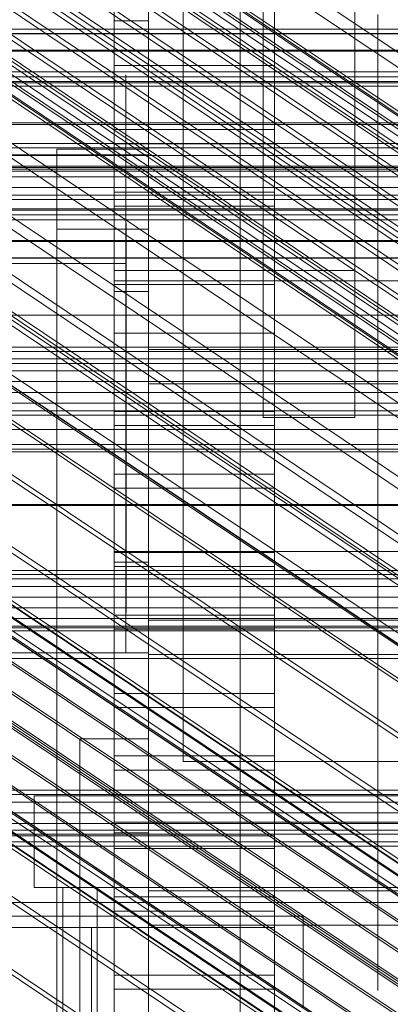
# Model space of a CAD drawing. Header units: millimetres. Extents: x -2233 to 65662, y -50530 to 6847.
# Tile 76 of 256: x -221 to -189, y -34810 to -34724. Entities that reach past the tile are written whole.
import ezdxf

# ---------------------------------------------------------------- set-up
doc = ezdxf.new("R2010")
doc.units = ezdxf.units.MM
for name, color, linetype, lineweight in [('COTAS_O', 1, 'Continuous', 0), ('frontal_briquetadora', 7, 'Continuous', 0), ('frontal_C01', 7, 'Continuous', 0), ('frontal_C02', 7, 'Continuous', 0), ('frontal_C03', 7, 'Continuous', 0), ('frontal_C04', 7, 'Continuous', 0), ('frontal_C05', 7, 'Continuous', 0), ('frontal_C05-C03', 7, 'Continuous', 0), ('frontal_mezcladora', 7, 'Continuous', 0)]:
    doc.layers.add(name, color=color, linetype=linetype, lineweight=lineweight)
doc.dimstyles.new('R19_100', dxfattribs={"dimtxt": 250, "dimasz": 150, "dimexe": 150, "dimexo": 80, "dimgap": 100, "dimtad": 1, "dimtih": 1, "dimtoh": 1, "dimdsep": 46, "dimcen": 0.09, "dimadec": 0, "dimazin": 0, "dimtfac": 1, "dimtdec": 4, "dimtofl": 0, "dimtmove": 0, "dimatfit": 3, "dimfxl": 1, "dimtolj": 1, "dimtzin": 0, "dimarcsym": 0})

# ---------------------------------------------------------------- blocks, each defined once
blk = doc.blocks.new('DIM_R32_41')
at = {"layer": 'COTAS_O'}
for p, q in [((-1850, -34800), (-1850, -35500)), ((-150, -34800), (-150, -35500)), ((-1850, -35500), (-1700, -35455)), ((-150, -35500), (-300, -35455)), ((-150, -35500), (-1850, -35500)), ((-1850, -35500), (-1700, -35545)), ((-150, -35500), (-300, -35545))]:
    blk.add_line(p, q, dxfattribs=at)
blk.add_text('1700 O', height=250, rotation=180, dxfattribs=at).set_placement((-1000, -35600))
blk = doc.blocks.new('DIM_R32_42')
at = {"layer": 'COTAS_O'}
for p, q in [((-650, -33700), (50, -33700)), ((50, -33700), (5, -33850)), ((50, -34900), (50, -33700)), ((50, -33700), (95, -33850)), ((50, -34900), (5, -34750)), ((50, -34900), (95, -34750)), ((-650, -34900), (50, -34900))]:
    blk.add_line(p, q, dxfattribs=at)
blk.add_text('1200 O', height=250, rotation=90, dxfattribs=at).set_placement((-50, -34300))
blk = doc.blocks.new('DIM_R32_43')
at = {"layer": 'COTAS_O'}
for p, q in [((-650, -34200), (-500, -34155)), ((650, -34200), (500, -34155)), ((-650, -34900), (-650, -34200)), ((-650, -34200), (650, -34200)), ((-650, -34200), (-500, -34245)), ((650, -34200), (500, -34245)), ((650, -34900), (650, -34200))]:
    blk.add_line(p, q, dxfattribs=at)
blk.add_text('1300 O', height=250, dxfattribs=at).set_placement((0, -34100))

msp = doc.modelspace()

# ---------------------------------------------------------------- linework, layer by layer
at = {"layer": 'frontal_briquetadora'}
for p, q in [((-430, -34736), (-210, -34736)), ((-320, -34736), (-210, -34736)), ((-210, -34750), (-210, -34736)), ((-430, -34750), (-210, -34750)), ((-320, -34750), (-210, -34750)), ((-210, -34750), (210, -34750)), ((-490, -34760), (490, -34760)), ((-490, -34760), (340, -34760))]:
    msp.add_line(p, q, dxfattribs=at)
at = {"layer": 'frontal_C01'}
for p, q in [((-355.53, -34620.163), (-141.731, -34763.851)), ((-355.017, -34620.069), (-141.218, -34763.758)), ((-356.348, -34620.76), (-142.549, -34764.449)), ((-354.844, -34620.486), (-141.045, -34764.174)), ((-357.415, -34621.821), (-143.617, -34765.51)), ((-355.022, -34621.384), (-141.224, -34765.072)), ((-355.541, -34622.703), (-141.742, -34766.392)), ((-358.659, -34623.273), (-144.861, -34766.961)), ((-356.363, -34624.353), (-142.565, -34768.041)), ((-146.196, -34768.705), (-359.995, -34625.016)), ((-341.461, -34625.376), (-157.152, -34749.246)), ((-357.434, -34626.221), (-143.635, -34769.909)), ((-361.332, -34626.933), (-147.533, -34770.621)), ((-358.68, -34628.18), (-144.881, -34771.869)), ((-334.981, -34628.425), (-150.672, -34752.294)), ((-362.578, -34628.892), (-148.779, -34772.58)), ((-360.017, -34630.097), (-146.218, -34773.785)), ((-160.922, -34754.166), (-345.231, -34630.297)), ((-363.648, -34630.76), (-149.85, -34774.449)), ((-361.352, -34631.84), (-147.554, -34775.529)), ((-364.471, -34632.41), (-150.672, -34776.098)), ((-364.989, -34633.729), (-151.191, -34777.417)), ((-362.596, -34633.292), (-148.798, -34776.98)), ((-338.003, -34633.697), (-153.694, -34757.566)), ((-365.168, -34634.627), (-151.369, -34778.316)), ((-363.664, -34634.353), (-149.865, -34778.041)), ((-364.995, -34635.044), (-151.196, -34778.732)), ((-364.482, -34634.95), (-150.683, -34778.639)), ((-349.002, -34635.706), (-164.693, -34759.575)), ((-341.52, -34639.226), (-157.211, -34763.095)), ((-352.519, -34641.235), (-168.21, -34765.104)), ((-345.291, -34644.635), (-160.982, -34768.505)), ((-355.541, -34646.507), (-171.232, -34770.377)), ((-349.061, -34649.556), (-164.752, -34773.425)), ((-357.863, -34651.164), (-173.554, -34775.033)), ((-352.572, -34653.653), (-168.263, -34777.522)), ((-359.326, -34654.886), (-175.016, -34778.755)), ((-355.584, -34656.646), (-171.275, -34780.516)), ((-359.83, -34657.422), (-175.521, -34781.291)), ((-359.341, -34658.597), (-175.032, -34782.467)), ((-357.893, -34658.333), (-173.584, -34782.202))]:
    msp.add_line(p, q, dxfattribs=at)
at = {"layer": 'frontal_C02'}
for p, q in [((-331.181, -34682.179), (-146.872, -34805.433)), ((-332.629, -34682.337), (-148.32, -34805.591)), ((-330.692, -34683.462), (-146.383, -34806.716)), ((-334.938, -34683.924), (-150.629, -34807.179)), ((-355.53, -34686.023), (-141.731, -34828.998)), ((-355.017, -34685.967), (-141.218, -34828.942)), ((-354.844, -34686.421), (-141.045, -34829.397)), ((-331.197, -34686.098), (-146.887, -34809.352)), ((-356.348, -34686.585), (-142.549, -34829.561)), ((-355.022, -34687.355), (-141.224, -34830.331)), ((-337.95, -34686.833), (-153.641, -34810.088)), ((-357.415, -34687.616), (-143.617, -34830.591)), ((-358.659, -34689.045), (-144.861, -34832.02)), ((-355.541, -34688.705), (-141.742, -34831.681)), ((-332.659, -34689.907), (-148.35, -34813.162)), ((-146.196, -34833.75), (-359.995, -34690.774)), ((-356.363, -34690.379), (-142.565, -34833.354)), ((-341.461, -34690.866), (-157.152, -34814.12)), ((-357.434, -34692.262), (-143.635, -34835.238)), ((-361.332, -34692.687), (-147.533, -34835.662)), ((-358.68, -34694.227), (-144.881, -34837.202)), ((-362.578, -34694.652), (-148.779, -34837.627)), ((-334.981, -34694.63), (-150.672, -34817.885)), ((-160.922, -34819.001), (-345.231, -34695.747)), ((-363.648, -34696.535), (-149.85, -34839.51)), ((-360.017, -34696.139), (-146.218, -34839.115)), ((-364.471, -34698.209), (-150.672, -34841.184)), ((-361.352, -34697.869), (-147.554, -34840.844)), ((-362.596, -34699.298), (-148.798, -34842.273)), ((-364.989, -34699.558), (-151.191, -34842.534)), ((-338.003, -34699.946), (-153.694, -34823.2)), ((-365.168, -34700.492), (-151.369, -34843.468)), ((-364.995, -34700.947), (-151.196, -34843.922)), ((-364.482, -34700.891), (-150.683, -34843.866)), ((-363.664, -34700.329), (-149.865, -34843.304)), ((-349.002, -34701.144), (-164.693, -34824.398)), ((-341.52, -34705.491), (-157.211, -34828.745)), ((-352.519, -34706.689), (-168.21, -34829.943)), ((-345.291, -34710.888), (-160.982, -34834.142)), ((-355.541, -34712.004), (-171.232, -34835.259)), ((-349.061, -34715.769), (-164.752, -34839.023)), ((-357.863, -34716.728), (-173.554, -34839.982)), ((-352.572, -34719.801), (-168.263, -34843.056)), ((-130, -34811.926), (-228.298, -34746.19)), ((-228.298, -34751.921), (-130, -34817.656)), ((430, -34772.309), (-430, -34772.309)), ((430, -34777.309), (-430, -34777.309))]:
    msp.add_line(p, q, dxfattribs=at)
at = {"layer": 'frontal_C03'}
for p, q in [((1496, -34725.392), (-1496, -34725.392)), ((1496, -34725.419), (-1496, -34725.419)), ((1496, -34726.86), (-1496, -34726.86)), ((1496, -34726.937), (-1496, -34726.937)), ((1250, -34728.754), (-1250, -34728.754)), ((-1250, -34729.186), (1250, -34729.186)), ((1496, -34729.6), (-1496, -34729.6)), ((1496, -34729.715), (-1496, -34729.715)), ((1496, -34733.195), (-1496, -34733.195)), ((-1496, -34733.33), (1496, -34733.33)), ((1250, -34734.989), (-1250, -34734.989)), ((1250, -34735.375), (-1250, -34735.375)), ((1250, -34736.041), (-1250, -34736.041)), ((1496, -34737.096), (-1496, -34737.096)), ((1496, -34737.231), (-1496, -34737.231)), ((-1250, -34736.973), (1250, -34736.973)), ((1250, -34737.915), (-1250, -34737.915)), ((1250, -34738.847), (-1250, -34738.847)), ((1250, -34739.513), (-1250, -34739.513)), ((1250, -34739.899), (-1250, -34739.899)), ((1496, -34740.711), (-1496, -34740.711)), ((1496, -34740.826), (-1496, -34740.826)), ((1250, -34741.24), (-1250, -34741.24)), ((1250, -34741.672), (-1250, -34741.672)), ((1496, -34743.489), (-1496, -34743.489)), ((1496, -34743.566), (-1496, -34743.566)), ((1496, -34745.007), (-1496, -34745.007)), ((1496, -34745.034), (-1496, -34745.034)), ((1250, -34752.808), (-1250, -34752.808)), ((1250, -34753.174), (-1250, -34753.174)), ((1250, -34753.823), (-1250, -34753.823)), ((1250, -34754.209), (-1250, -34754.209)), ((1250, -34754.875), (-1250, -34754.875)), ((-1250, -34755.807), (1250, -34755.807)), ((1250, -34756.749), (-1250, -34756.749)), ((1250, -34757.681), (-1250, -34757.681)), ((1250, -34758.347), (-1250, -34758.347)), ((1250, -34758.733), (-1250, -34758.733)), ((-1415, -34761.304), (1415, -34761.304)), ((1250, -34761.697), (-1250, -34761.697)), ((1250, -34761.942), (-1250, -34761.942)), ((1250, -34766.554), (-1250, -34766.554)), ((1250, -34766.64), (-1250, -34766.64)), ((1250, -34772.657), (-1250, -34772.657)), ((1250, -34773.043), (-1250, -34773.043)), ((1250, -34773.709), (-1250, -34773.709)), ((-1250, -34774.641), (1250, -34774.641)), ((1250, -34775.583), (-1250, -34775.583)), ((1250, -34776.515), (-1250, -34776.515)), ((1250, -34777.181), (-1250, -34777.181)), ((1250, -34777.567), (-1250, -34777.567)), ((1250, -34791.491), (-1250, -34791.491)), ((1250, -34791.877), (-1250, -34791.877)), ((1250, -34792.543), (-1250, -34792.543)), ((-1250, -34793.475), (1250, -34793.475)), ((1250, -34794.417), (-1250, -34794.417)), ((1250, -34795.349), (-1250, -34795.349)), ((1250, -34796.015), (-1250, -34796.015)), ((1250, -34796.401), (-1250, -34796.401)), ((-1415, -34801.304), (1415, -34801.304))]:
    msp.add_line(p, q, dxfattribs=at)
at = {"layer": 'frontal_C04'}
for p, q in [((-202, -35988), (-202, -34670.697)), ((-213, -34691.24), (-213, -34726.949)), ((-199, -34726.949), (-199, -34691.24)), ((-213, -34733.789), (-213, -34698.081)), ((-199, -34698.081), (-199, -34733.789)), ((-213, -34703.553), (-213, -34739.261)), ((-199, -34739.261), (-199, -34703.553)), ((-213, -34746.102), (-213, -34710.393)), ((-199, -34710.393), (-199, -34746.102)), ((-213, -34715.866), (-213, -34751.574)), ((-199, -34751.574), (-199, -34715.866)), ((-213, -34758.414), (-213, -34722.706)), ((-199, -34722.706), (-199, -34758.414)), ((-213, -34726.949), (-199, -34726.949)), ((-213, -34726.949), (-213, -34733.789)), ((-199, -34726.949), (-199, -34733.789)), ((-199, -34728.178), (-213, -34728.178)), ((-213, -34728.178), (-213, -34763.887)), ((-213, -34735.019), (-213, -34728.178)), ((-199, -34763.887), (-199, -34728.178)), ((-199, -34728.178), (-199, -34735.019)), ((-199, -34733.789), (-213, -34733.789)), ((-213, -34735.019), (-199, -34735.019)), ((-213, -34770.727), (-213, -34735.019)), ((-199, -34735.019), (-199, -34770.727)), ((-213, -34739.261), (-199, -34739.261)), ((-213, -34739.261), (-213, -34746.102)), ((-199, -34739.261), (-199, -34746.102)), ((-199, -34740.491), (-213, -34740.491)), ((-213, -34740.491), (-213, -34776.2)), ((-213, -34747.332), (-213, -34740.491)), ((-199, -34776.2), (-199, -34740.491)), ((-199, -34740.491), (-199, -34747.332)), ((-199, -34746.102), (-213, -34746.102)), ((-213, -34747.332), (-199, -34747.332)), ((-213, -34783.04), (-213, -34747.332)), ((-199, -34747.332), (-199, -34783.04)), ((-213, -34751.574), (-199, -34751.574)), ((-213, -34751.574), (-213, -34758.414)), ((-199, -34751.574), (-199, -34758.414)), ((-199, -34752.804), (-213, -34752.804)), ((-213, -34752.804), (-213, -34788.512)), ((-213, -34759.644), (-213, -34752.804)), ((-199, -34788.512), (-199, -34752.804)), ((-199, -34752.804), (-199, -34759.644)), ((-199, -34758.414), (-213, -34758.414)), ((-213, -34759.644), (-199, -34759.644)), ((-213, -34795.353), (-213, -34759.644)), ((-199, -34759.644), (-199, -34795.353)), ((-213, -34763.887), (-199, -34763.887)), ((-213, -34763.887), (-213, -34770.727)), ((-199, -34763.887), (-199, -34770.727)), ((-199, -34765.117), (-213, -34765.117)), ((-213, -34765.117), (-213, -34800.825)), ((-213, -34771.957), (-213, -34765.117)), ((-199, -34800.825), (-199, -34765.117)), ((-199, -34765.117), (-199, -34771.957)), ((-199, -34770.727), (-213, -34770.727)), ((-213, -34771.957), (-199, -34771.957)), ((-213, -34807.665), (-213, -34771.957)), ((-199, -34771.957), (-199, -34807.665)), ((-213, -34776.2), (-199, -34776.2)), ((-213, -34776.2), (-213, -34783.04)), ((-199, -34776.2), (-199, -34783.04)), ((-199, -34777.429), (-213, -34777.429)), ((-213, -34777.429), (-213, -34813.138)), ((-213, -34784.27), (-213, -34777.429)), ((-199, -34813.138), (-199, -34777.429)), ((-199, -34777.429), (-199, -34784.27)), ((-199, -34783.04), (-213, -34783.04)), ((-213, -34784.27), (-199, -34784.27)), ((-213, -34819.978), (-213, -34784.27)), ((-199, -34784.27), (-199, -34819.978)), ((-213, -34788.512), (-199, -34788.512)), ((-213, -34788.512), (-213, -34795.353)), ((-199, -34788.512), (-199, -34795.353)), ((-199, -34789.742), (-213, -34789.742)), ((-213, -34789.742), (-213, -34825.45)), ((-213, -34796.582), (-213, -34789.742)), ((-199, -34825.45), (-199, -34789.742)), ((-199, -34789.742), (-199, -34796.582)), ((-199, -34795.353), (-213, -34795.353)), ((-213, -34796.582), (-199, -34796.582)), ((-213, -34832.291), (-213, -34796.582)), ((-199, -34796.582), (-199, -34832.291)), ((-213, -34800.825), (-199, -34800.825)), ((-213, -34800.825), (-213, -34807.665)), ((-199, -34800.825), (-199, -34807.665)), ((-199, -34802.055), (-213, -34802.055)), ((-213, -34802.055), (-213, -34837.763)), ((-213, -34808.895), (-213, -34802.055)), ((-199, -34837.763), (-199, -34802.055)), ((-199, -34802.055), (-199, -34808.895)), ((-199, -34807.665), (-213, -34807.665)), ((-213, -34808.895), (-199, -34808.895)), ((-213, -34844.604), (-213, -34808.895)), ((-199, -34808.895), (-199, -34844.604))]:
    msp.add_line(p, q, dxfattribs=at)
at = {"layer": 'frontal_C05'}
for p, q in [((-210, -34792), (-210, -34717)), ((-207, -34789), (-207, -34720)), ((-190, -34725.25), (-190, -34723.731)), ((-190, -34724.088), (-190, -34725.916)), ((-190, -34726.853), (-190, -34725.25)), ((-190, -34725.916), (-190, -34727.826)), ((-190, -34728.536), (-190, -34726.853)), ((-190, -34727.826), (-190, -34729.813)), ((-190, -34730.295), (-190, -34728.536)), ((-212, -34729.035), (-212, -34729)), ((-212, -34729.138), (-212, -34729.035)), ((-212, -34729.311), (-212, -34729.138)), ((-212, -34729.551), (-212, -34729.311)), ((-212, -34729.86), (-212, -34729.551)), ((-212, -34730.236), (-212, -34729.86)), ((-212, -34730.678), (-212, -34730.236)), ((-190, -34729.813), (-190, -34731.873)), ((-190, -34732.124), (-190, -34730.295)), ((-212, -34731.185), (-212, -34730.678)), ((-212, -34731.756), (-212, -34731.185)), ((-212, -34732.39), (-212, -34731.756)), ((-190, -34731.873), (-190, -34734)), ((-212, -34733.086), (-212, -34732.39)), ((-190, -34734.021), (-190, -34732.124)), ((-212, -34733.841), (-212, -34733.086)), ((-212, -34734.654), (-212, -34733.841)), ((-212, -34735.523), (-212, -34734.654)), ((-190, -34734), (-190, -34736.189)), ((-190, -34735.98), (-190, -34734.021)), ((-218, -34803.5), (-218, -34735.5)), ((-218, -34735.5), (-210, -34735.5)), ((-212, -34736.446), (-212, -34735.523)), ((-210, -34803.5), (-210, -34735.5)), ((-190, -34737.996), (-190, -34735.98)), ((-190, -34736.189), (-190, -34738.436)), ((-212, -34737.421), (-212, -34736.446)), ((-212, -34738.446), (-212, -34737.421)), ((-190, -34740.064), (-190, -34737.996)), ((-212, -34739.519), (-212, -34738.446)), ((-190, -34738.436), (-190, -34740.733)), ((-212, -34740.636), (-212, -34739.519)), ((-212, -34741.795), (-212, -34740.636)), ((-190, -34742.18), (-190, -34740.064)), ((-190, -34740.733), (-190, -34743.076)), ((-212, -34742.994), (-212, -34741.795)), ((-212, -34742), (-212, -34742.019)), ((-212, -34742.019), (-212, -34742.074)), ((-212, -34742.074), (-212, -34742.166)), ((-212, -34742.166), (-212, -34742.295)), ((-212, -34742.295), (-212, -34742.461)), ((-211.95, -34742), (-211.95, -34742.021)), ((-211.95, -34742.021), (-211.95, -34742.084)), ((-211.95, -34742.084), (-211.95, -34742.19)), ((-211.95, -34742.19), (-211.95, -34742.337)), ((-211.95, -34742.337), (-211.95, -34742.526)), ((-190, -34744.337), (-190, -34742.18)), ((-218, -34810.5), (-218, -34742.5)), ((-218, -34742.5), (-210, -34742.5)), ((-212, -34742.461), (-212, -34742.662)), ((-212, -34742.662), (-212, -34742.899)), ((-212, -34742.899), (-212, -34743.171)), ((-212, -34744.23), (-212, -34742.994)), ((-212, -34743.171), (-212, -34743.477)), ((-211.95, -34742.526), (-211.95, -34742.755)), ((-211.95, -34742.755), (-211.95, -34743.025)), ((-211.95, -34743.025), (-211.95, -34743.335)), ((-210, -34810.5), (-210, -34742.5)), ((-190, -34743.076), (-190, -34745.458)), ((-212, -34743.477), (-212, -34743.817)), ((-212, -34743.817), (-212, -34744.19)), ((-211.95, -34743.335), (-211.95, -34743.684)), ((-211.95, -34743.684), (-211.95, -34744.07)), ((-211.95, -34744.07), (-211.95, -34744.494)), ((-212, -34744.19), (-212, -34744.596)), ((-212, -34745.5), (-212, -34744.23)), ((-212, -34744.596), (-212, -34745.033)), ((-211.95, -34744.494), (-211.95, -34744.954)), ((-211.95, -34744.954), (-211.95, -34745.449)), ((-190, -34746.531), (-190, -34744.337)), ((-246, -34745.5), (-212, -34745.5)), ((-212, -34745.5), (-212, -34745.033)), ((-212, -34779.5), (-212, -34745.5)), ((-212, -34746.031), (-212, -34745.5)), ((-211.95, -34745.449), (-211.95, -34745.977)), ((-190, -34745.458), (-190, -34747.874)), ((-212, -34746.594), (-212, -34746.031)), ((-212, -34747.187), (-212, -34746.594)), ((-211.95, -34745.977), (-211.95, -34746.538)), ((-211.95, -34746.5), (-211.95, -34746.516)), ((-211.95, -34746.562), (-211.95, -34746.516)), ((-211.95, -34746.538), (-211.95, -34747.13)), ((-211.95, -34746.64), (-211.95, -34746.562)), ((-211.95, -34746.748), (-211.95, -34746.64)), ((-190, -34748.755), (-190, -34746.531)), ((-212, -34747.81), (-212, -34747.187)), ((-211.95, -34746.887), (-211.95, -34746.748)), ((-211.95, -34747.055), (-211.95, -34746.887)), ((-211.95, -34747.254), (-211.95, -34747.055)), ((-211.95, -34747.13), (-211.95, -34747.751)), ((-211.95, -34747.482), (-211.95, -34747.254)), ((-211.95, -34747.738), (-211.95, -34747.482)), ((-212, -34748.46), (-212, -34747.81)), ((-211.95, -34748.022), (-211.95, -34747.738)), ((-211.95, -34747.751), (-211.95, -34748.401)), ((-211.95, -34748.334), (-211.95, -34748.022)), ((-211.95, -34748.672), (-211.95, -34748.334)), ((-211.95, -34748.401), (-211.95, -34749.076)), ((-190, -34747.874), (-190, -34750.318)), ((-212, -34749.137), (-212, -34748.46)), ((-212, -34749.838), (-212, -34749.137)), ((-211.95, -34749.036), (-211.95, -34748.672)), ((-211.95, -34749.424), (-211.95, -34749.036)), ((-211.95, -34749.076), (-211.95, -34749.777)), ((-190, -34751.005), (-190, -34748.755)), ((-212, -34750.562), (-212, -34749.838)), ((-211.95, -34749.837), (-211.95, -34749.424)), ((-211.95, -34749.777), (-211.95, -34750.5)), ((-211.95, -34750.272), (-211.95, -34749.837)), ((-212, -34751.306), (-212, -34750.562)), ((-211.95, -34750.729), (-211.95, -34750.272)), ((-211.95, -34750.5), (-211.95, -34751.244)), ((-211.95, -34751.206), (-211.95, -34750.729)), ((-190, -34750.318), (-190, -34752.783)), ((-190, -34753.275), (-190, -34751.005)), ((-212, -34752.07), (-212, -34751.306)), ((-211.95, -34751.703), (-211.95, -34751.206)), ((-211.95, -34751.244), (-211.95, -34752.008)), ((-211.95, -34752.218), (-211.95, -34751.703)), ((-212, -34752.851), (-212, -34752.07)), ((-211.95, -34752.008), (-211.95, -34752.789)), ((-211.95, -34752.75), (-211.95, -34752.218)), ((-212, -34753.647), (-212, -34752.851)), ((-211.95, -34753.297), (-211.95, -34752.75)), ((-211.95, -34752.789), (-211.95, -34753.586)), ((-211.95, -34753.859), (-211.95, -34753.297)), ((-211.95, -34753.586), (-211.95, -34754.396)), ((-190, -34752.783), (-190, -34755.263)), ((-190, -34755.559), (-190, -34753.275)), ((-212, -34754.456), (-212, -34753.647)), ((-212, -34755.277), (-212, -34754.456)), ((-211.95, -34754.433), (-211.95, -34753.859)), ((-211.95, -34754.396), (-211.95, -34755.217)), ((-211.95, -34755.019), (-211.95, -34754.433)), ((-212, -34756.106), (-212, -34755.277)), ((-211.95, -34755.614), (-211.95, -34755.019)), ((-211.95, -34755.217), (-211.95, -34756.048)), ((-190, -34755.263), (-190, -34757.753)), ((-212, -34756.943), (-212, -34756.106)), ((-211.95, -34756.218), (-211.95, -34755.614)), ((-211.95, -34756.048), (-211.95, -34756.886)), ((-190, -34757.852), (-190, -34755.559)), ((-212, -34757.785), (-212, -34756.943)), ((-211.95, -34756.829), (-211.95, -34756.218)), ((-211.95, -34757.446), (-211.95, -34756.829)), ((-211.95, -34756.886), (-211.95, -34757.73)), ((-212, -34758.63), (-212, -34757.785)), ((-211.95, -34758.066), (-211.95, -34757.446)), ((-211.95, -34757.73), (-211.95, -34758.576)), ((-190, -34757.753), (-190, -34760.247)), ((-190, -34760.148), (-190, -34757.852)), ((-212, -34759.476), (-212, -34758.63)), ((-211.95, -34758.688), (-211.95, -34758.066)), ((-211.95, -34758.576), (-211.95, -34759.424)), ((-211.95, -34759.312), (-211.95, -34758.688)), ((-212, -34760.321), (-212, -34759.476)), ((-211.95, -34759.934), (-211.95, -34759.312)), ((-211.95, -34759.424), (-211.95, -34760.27)), ((-212, -34761.163), (-212, -34760.321)), ((-211.95, -34760.554), (-211.95, -34759.934)), ((-211.95, -34760.27), (-211.95, -34761.114)), ((-190, -34762.441), (-190, -34760.148)), ((-190, -34760.247), (-190, -34762.737)), ((-212, -34761.999), (-212, -34761.163)), ((-211.95, -34761.171), (-211.95, -34760.554)), ((-211.95, -34761.114), (-211.95, -34761.952)), ((-211.95, -34761.782), (-211.95, -34761.171)), ((-212, -34762.827), (-212, -34761.999)), ((-211.95, -34762.386), (-211.95, -34761.782)), ((-211.95, -34761.952), (-211.95, -34762.783)), ((-212, -34763.647), (-212, -34762.827)), ((-211.95, -34762.981), (-211.95, -34762.386)), ((-211.95, -34762.783), (-211.95, -34763.604)), ((-211.95, -34763.567), (-211.95, -34762.981)), ((-190, -34764.725), (-190, -34762.441)), ((-190, -34762.737), (-190, -34765.217)), ((-212, -34764.454), (-212, -34763.647)), ((-211.95, -34764.141), (-211.95, -34763.567)), ((-211.95, -34763.604), (-211.95, -34764.414)), ((-212, -34765.249), (-212, -34764.454)), ((-211.95, -34764.703), (-211.95, -34764.141)), ((-211.95, -34764.414), (-211.95, -34765.211)), ((-211.95, -34765.25), (-211.95, -34764.703)), ((-190, -34766.995), (-190, -34764.725)), ((-212, -34766.027), (-212, -34765.249)), ((-211.95, -34765.211), (-211.95, -34765.992)), ((-211.95, -34765.782), (-211.95, -34765.25)), ((-190, -34765.217), (-190, -34767.682)), ((-212, -34766.789), (-212, -34766.027)), ((-211.95, -34766.297), (-211.95, -34765.782)), ((-211.95, -34765.992), (-211.95, -34766.756)), ((-211.95, -34766.794), (-211.95, -34766.297)), ((-212, -34767.531), (-212, -34766.789)), ((-211.95, -34766.756), (-211.95, -34767.5)), ((-211.95, -34767.271), (-211.95, -34766.794)), ((-211.95, -34767.728), (-211.95, -34767.271)), ((-190, -34769.245), (-190, -34766.995)), ((-212, -34768.252), (-212, -34767.531)), ((-211.95, -34767.5), (-211.95, -34768.223)), ((-211.95, -34768.163), (-211.95, -34767.728)), ((-211.95, -34768.576), (-211.95, -34768.163)), ((-190, -34767.682), (-190, -34770.126)), ((-212, -34768.95), (-212, -34768.252)), ((-212, -34769.623), (-212, -34768.95)), ((-211.95, -34768.223), (-211.95, -34768.924)), ((-211.95, -34768.964), (-211.95, -34768.576)), ((-211.95, -34768.924), (-211.95, -34769.599)), ((-211.95, -34769.328), (-211.95, -34768.964)), ((-212, -34770.27), (-212, -34769.623)), ((-211.95, -34769.666), (-211.95, -34769.328)), ((-211.95, -34769.599), (-211.95, -34770.249)), ((-211.95, -34769.978), (-211.95, -34769.666)), ((-190, -34771.469), (-190, -34769.245)), ((-212, -34770.889), (-212, -34770.27)), ((-211.95, -34770.262), (-211.95, -34769.978)), ((-211.95, -34770.249), (-211.95, -34770.87)), ((-211.95, -34770.518), (-211.95, -34770.262)), ((-211.95, -34770.746), (-211.95, -34770.518)), ((-211.95, -34770.945), (-211.95, -34770.746)), ((-190, -34770.126), (-190, -34772.542)), ((-212, -34771.479), (-212, -34770.889)), ((-212, -34772.038), (-212, -34771.479)), ((-211.95, -34770.87), (-211.95, -34771.462)), ((-211.95, -34771.113), (-211.95, -34770.945)), ((-211.95, -34771.252), (-211.95, -34771.113)), ((-211.95, -34771.36), (-211.95, -34771.252)), ((-211.95, -34771.438), (-211.95, -34771.36)), ((-211.95, -34771.484), (-211.95, -34771.438)), ((-211.95, -34771.462), (-211.95, -34772.023)), ((-211.95, -34771.5), (-211.95, -34771.484)), ((-190, -34773.663), (-190, -34771.469)), ((-212, -34772.565), (-212, -34772.038)), ((-211.95, -34772.023), (-211.95, -34772.551)), ((-212, -34773.057), (-212, -34772.565)), ((-212, -34773.516), (-212, -34773.057)), ((-211.95, -34772.551), (-211.95, -34773.046)), ((-211.95, -34773.046), (-211.95, -34773.506)), ((-190, -34772.542), (-190, -34774.924)), ((-212, -34773.938), (-212, -34773.516)), ((-212, -34774.323), (-212, -34773.938)), ((-211.95, -34773.506), (-211.95, -34773.93)), ((-211.95, -34773.93), (-211.95, -34774.316)), ((-190, -34775.82), (-190, -34773.663)), ((-212, -34774.67), (-212, -34774.323)), ((-212, -34774.979), (-212, -34774.67)), ((-212, -34775.248), (-212, -34774.979)), ((-211.95, -34774.316), (-211.95, -34774.665)), ((-211.95, -34774.665), (-211.95, -34774.975)), ((-211.95, -34774.975), (-211.95, -34775.245)), ((-190, -34774.924), (-190, -34777.267)), ((-212, -34775.476), (-212, -34775.248)), ((-212, -34775.664), (-212, -34775.476)), ((-212, -34775.811), (-212, -34775.664)), ((-212, -34775.916), (-212, -34775.811)), ((-212, -34775.979), (-212, -34775.916)), ((-211.95, -34775.245), (-211.95, -34775.474)), ((-211.95, -34775.474), (-211.95, -34775.663)), ((-211.95, -34775.663), (-211.95, -34775.81)), ((-211.95, -34775.81), (-211.95, -34775.916)), ((-211.95, -34775.916), (-211.95, -34775.979)), ((-190, -34777.936), (-190, -34775.82)), ((-212, -34776), (-212, -34775.979)), ((-211.95, -34775.979), (-211.95, -34776)), ((-190, -34777.267), (-190, -34779.564)), ((-190, -34780.004), (-190, -34777.936)), ((-248, -34779.5), (-210, -34779.5)), ((-246, -34779.5), (-212, -34779.5)), ((-210, -34795.5), (-210, -34779.5)), ((-190, -34779.564), (-190, -34781.811)), ((-190, -34782.02), (-190, -34780.004)), ((-190, -34781.811), (-190, -34784)), ((-190, -34783.979), (-190, -34782.02)), ((-190, -34785.876), (-190, -34783.979)), ((-190, -34784), (-190, -34786.127)), ((-190, -34787.705), (-190, -34785.876)), ((-190, -34786.127), (-190, -34788.187)), ((-216, -34852), (-216, -34787)), ((-216, -34787), (-210, -34787)), ((-210, -34852), (-210, -34787)), ((-190, -34789.464), (-190, -34787.705)), ((-190, -34788.187), (-190, -34790.174)), ((-188, -34789), (-207, -34789)), ((-190, -34791.147), (-190, -34789.464)), ((-190, -34790.174), (-190, -34792.084)), ((-190, -34792.75), (-190, -34791.147)), ((-220, -34800), (-220, -34792)), ((-220, -34792), (-175, -34792)), ((-210, -34792), (-185, -34792)), ((-190, -34792.084), (-190, -34793.912)), ((-190, -34794.269), (-190, -34792.75)), ((-190, -34793.912), (-190, -34795.653)), ((-190, -34795.7), (-190, -34794.269)), ((-199, -34795.5), (-259, -34795.5)), ((-248, -34795.5), (-210, -34795.5)), ((-199, -34795.5), (-199, -34802.5)), ((-199, -34803.5), (-199, -34795.5)), ((-190, -34795.653), (-190, -34797.302)), ((-190, -34797.04), (-190, -34795.7)), ((-190, -34798.286), (-190, -34797.04)), ((-190, -34797.302), (-190, -34798.857)), ((-190, -34799.433), (-190, -34798.286)), ((-190, -34798.857), (-190, -34800.312)), ((-220, -34800), (-175, -34800)), ((-217.5, -35992), (-217.5, -34800)), ((-217.5, -34800), (-177.5, -34800)), ((-214.5, -34800), (-180.5, -34800)), ((-214.5, -34800), (-214.5, -35992)), ((-190, -34800.481), (-190, -34799.433)), ((-190, -34800.312), (-190, -34801.665)), ((-190, -34801.425), (-190, -34800.481)), ((-190, -34802.263), (-190, -34801.425)), ((-190, -34801.665), (-190, -34802.911)), ((-196.5, -34802.5), (-261.5, -34802.5)), ((-259, -34802.5), (-199, -34802.5)), ((-196.5, -34802.5), (-196.5, -34810.5)), ((-190, -34802.995), (-190, -34802.263)), ((-190, -34802.911), (-190, -34804.048)), ((-190, -34803.616), (-190, -34802.995)), ((-259, -34803.5), (-199, -34803.5)), ((-250, -34803.5), (-215, -34803.5)), ((-218, -34885.5), (-218, -34803.5)), ((-218, -34803.5), (-210, -34803.5)), ((-216, -34803.5), (-210, -34803.5)), ((-216, -34803.5), (-216, -34863.5)), ((-215, -34992), (-215, -34803.5)), ((-210, -34885.5), (-210, -34803.5)), ((-210, -34803.5), (-210, -34863.5)), ((-190, -34804.127), (-190, -34803.616)), ((-190, -34804.048), (-190, -34805.074)), ((-190, -34804.526), (-190, -34804.127)), ((-190, -34804.811), (-190, -34804.526)), ((-190, -34804.983), (-190, -34804.811)), ((-190, -34805.04), (-190, -34804.983)), ((-190, -34805.074), (-190, -34805.985)), ((-190, -34805.985), (-190, -34806.779)), ((-190, -34806.779), (-190, -34807.454)), ((-190, -34807.454), (-190, -34808.009)), ((-190, -34808.009), (-190, -34808.442)), ((-190, -34808.442), (-190, -34808.752)), ((-190, -34808.752), (-190, -34808.938)), ((-190, -34808.938), (-190, -34809))]:
    msp.add_line(p, q, dxfattribs=at)
at = {"layer": 'frontal_C05-C03'}
for p, q in [((-213, -34747), (-213, -34677)), ((-210, -34677), (-210, -34747)), ((-213, -34700.643), (-213, -34770.643)), ((-213, -34700.643), (-213, -34724.285)), ((-210, -34770.643), (-210, -34700.643)), ((-210, -34724.285), (-210, -34700.643)), ((-213, -34724.285), (-213, -34794.285)), ((-213, -34724.285), (-210, -34724.285)), ((-213, -34724.285), (-213, -34747.928)), ((-210, -34794.285), (-210, -34724.285)), ((-210, -34747.928), (-210, -34724.285)), ((-213, -34770.643), (-213, -34747)), ((-210, -34747), (-213, -34747)), ((-210, -34747), (-210, -34770.643)), ((250, -34747), (-210, -34747)), ((-210, -34747), (-210, -34753)), ((-213, -34747.928), (-213, -34817.928)), ((-213, -34747.928), (-210, -34747.928)), ((-213, -34747.928), (-213, -34771.57)), ((-210, -34817.928), (-210, -34747.928)), ((-210, -34771.57), (-210, -34747.928)), ((-210, -34776.643), (-210, -34753)), ((-210, -34753), (250, -34753)), ((-210, -34753), (-210, -34756)), ((-210, -34779.643), (-210, -34756)), ((-210, -34756), (250, -34756)), ((-213, -34770.643), (-210, -34770.643)), ((-213, -34794.285), (-213, -34770.643)), ((-210, -34770.643), (250, -34770.643)), ((-210, -34776.643), (-210, -34770.643)), ((-210, -34770.643), (-210, -34794.285)), ((-213, -34771.57), (-213, -34841.57)), ((-213, -34771.57), (-210, -34771.57)), ((-213, -34771.57), (-213, -34795.213)), ((-210, -34841.57), (-210, -34771.57)), ((-210, -34795.213), (-210, -34771.57)), ((250, -34776.643), (-210, -34776.643)), ((-210, -34779.643), (-210, -34776.643)), ((-210, -34800.285), (-210, -34776.643)), ((250, -34779.643), (-210, -34779.643)), ((-210, -34803.285), (-210, -34779.643)), ((-213, -34794.285), (-210, -34794.285)), ((-213, -34817.928), (-213, -34794.285)), ((-210, -34794.285), (250, -34794.285)), ((-210, -34800.285), (-210, -34794.285)), ((-210, -34794.285), (-210, -34817.928)), ((-213, -34795.213), (-213, -34865.213)), ((-213, -34795.213), (-210, -34795.213)), ((-213, -34795.213), (-213, -34818.855)), ((-210, -34865.213), (-210, -34795.213)), ((-210, -34818.855), (-210, -34795.213)), ((250, -34800.285), (-210, -34800.285)), ((-210, -34803.285), (-210, -34800.285)), ((-210, -34823.928), (-210, -34800.285)), ((250, -34803.285), (-210, -34803.285)), ((-210, -34826.928), (-210, -34803.285))]:
    msp.add_line(p, q, dxfattribs=at)
at = {"layer": 'frontal_mezcladora'}
for p, q in [((-200, -34709.466), (-200, -34746.089)), ((-192, -34709.466), (-192, -34746.089)), ((-625, -34725), (625, -34725)), ((-625, -34730), (625, -34730)), ((-625, -34730), (-150, -34730)), ((-420, -34737.414), (240, -34737.414)), ((-420, -34745), (240, -34745)), ((-400, -34745), (220, -34745)), ((-200, -34746.089), (-200, -34758.95)), ((-200, -34746.089), (-192, -34746.089)), ((-192, -34746.089), (-192, -34758.95)), ((-200, -34758.95), (-192, -34758.95)), ((-600, -34760), (600, -34760)), ((-465, -34760), (295, -34760)), ((-400, -34780), (220, -34780)), ((-465, -34795), (295, -34795))]:
    msp.add_line(p, q, dxfattribs=at)

# ---------------------------------------------------------------- dimensions: what is measured, and where the dimension line sits
at = {"layer": 'COTAS_O'}
for p1, p2, distance, picture, middle in [((-650, -34900), (-650, -33700), -700, 'DIM_R32_42', (50, -34300)), ((-650, -34900), (650, -34900), 700, 'DIM_R32_43', (0, -34200)), ((-150, -34800), (-1850, -34800), 700, 'DIM_R32_41', (-1000, -35500))]:
    dim = msp.add_aligned_dim(p1=p1, p2=p2, distance=distance, text='<> O', dimstyle='R19_100', dxfattribs=at)
    dim.commit()
    dim.dimension.update_dxf_attribs({"geometry": picture, "text_midpoint": middle})

doc.saveas('drawing.dxf')
